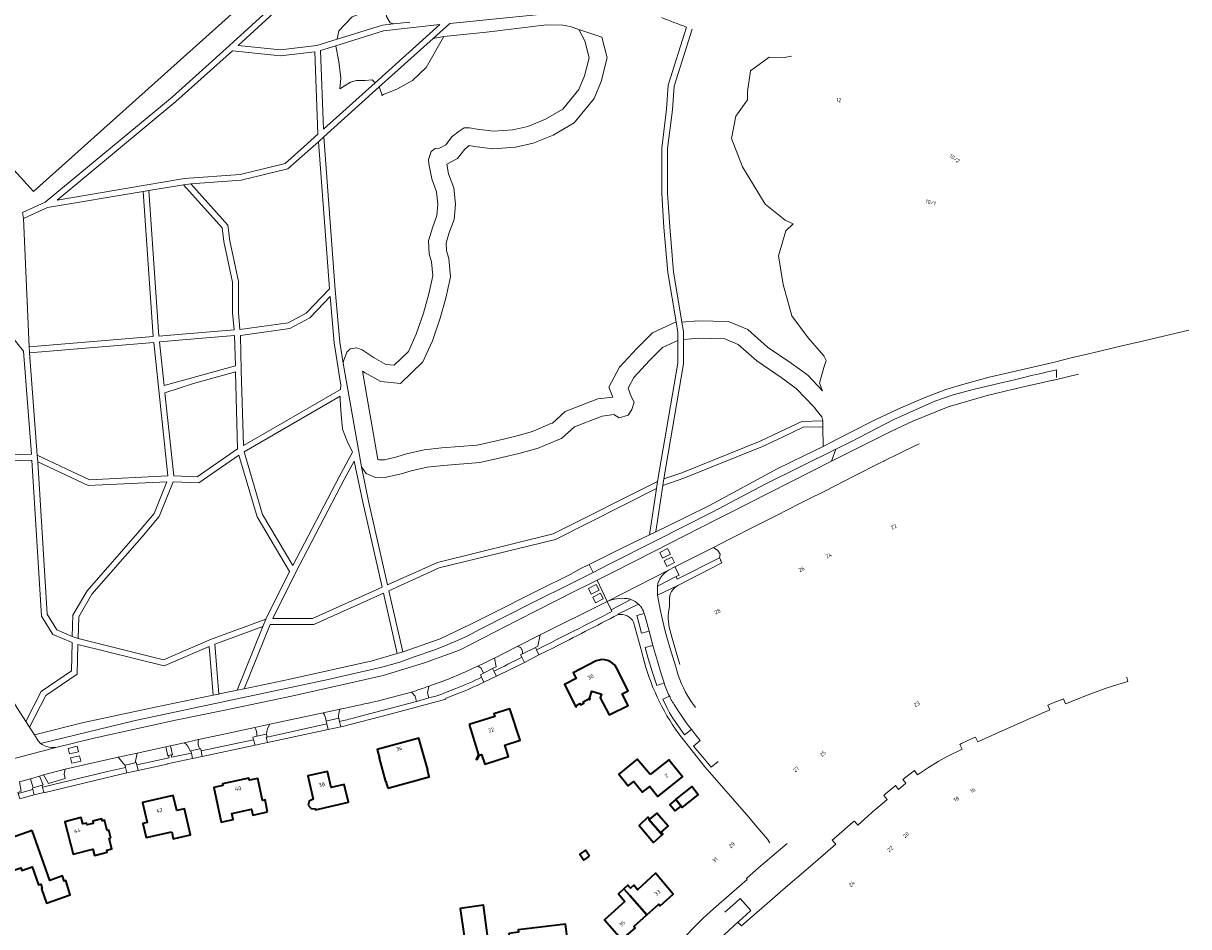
# Model space of a CAD drawing. Extents: x 150256 to 156914, y 461459 to 469481.
# Tile 33 of 256: x 153284 to 153683, y 462030 to 462339. Entities that reach past the tile are written whole.
import ezdxf
from ezdxf.enums import TextEntityAlignment as Align

# ---------------------------------------------------------------- set-up
doc = ezdxf.new("R2010")
doc.units = 0
doc.header["$LTSCALE"] = 0.75
for name, color, linetype, lineweight in [('B-RO-GR-BOS_GEMENGD-GV', 251, 'CONTINUOUS', 13), ('B-RO-GR-BOS_LOOF-GV', 251, 'CONTINUOUS', 13), ('B-RO-GR-GRAS-GV', 251, 'CONTINUOUS', 13), ('B-RO-IE-TERREINAFSCHEIDING_KUNSTMATIG_HEKWERK-G', 251, 'IE-TERREINAFSCHEIDING-KUNSTMATIG', 18), ('B-RO-OG-BEBOUWING-GV', 6, 'CONTINUOUS', 35), ('B-RO-OG-BEBOUWING-T18', 1, 'CONTINUOUS', 18), ('B-RO-OG-TERREIN_CULTUURSCHEIDING-GV', 251, 'CONTINUOUS', 18), ('B-RO-VH-VERHARDING_ASFALT-GV', 251, 'CONTINUOUS', 18), ('B-RO-VH-VERHARDING_BETONSTRAATSTEEN-GV', 251, 'CONTINUOUS', 18), ('B-RO-VH-VERHARDING_FUNDERING_ZAND-GV', 251, 'CONTINUOUS', 18), ('B-RO-VH-VERHARDING_STRAATBAKSTEEN-GV', 251, 'CONTINUOUS', 18), ('B-RO-VH-VERHARDING_TEGEL-GV', 251, 'CONTINUOUS', 18)]:
    doc.layers.add(name, color=color, linetype=linetype, lineweight=lineweight)
doc.styles.add('NLCS-ISO-M200-T18', font='NLCS-ISO.ttf', dxfattribs={"height": 360})
doc.linetypes.add('IE-TERREINAFSCHEIDING-KUNSTMATIG', pattern='A,4,[82,NLCS.SHX,S=0.75,R=90,X=0,Y=0],4,-2', length=10)

msp = doc.modelspace()

# ---------------------------------------------------------------- linework, layer by layer
at = {"layer": 'B-RO-GR-BOS_GEMENGD-GV'}
msp.add_lwpolyline([(153283.576, 462274.312), (153291.372, 462277.825), (153334.862, 462313.82), (153354.501, 462331.46), (153369.773, 462345.404), (153383.034, 462356.89), (153391.836, 462367.459), (153394.07, 462370.516), (153396.295, 462380.34), (153394.666, 462395.933), (153396.168, 462399.491), (153375.171, 462393.143), (153391.274, 462374.697), (153287.315, 462281.463), (153226.013, 462349.045)], dxfattribs=at)
at = {"layer": 'B-RO-GR-BOS_LOOF-GV'}
for points in [[(153371.102, 462343.909), (153357.491, 462331.482), (153371.915, 462329.975), (153384.431, 462331.451), (153391.384, 462333.624), (153391.993, 462336.517), (153393.963, 462338.683), (153396.538, 462341.314)], [(153409.524, 462339.324), (153410.737, 462338.905), (153416.312, 462339.536)]]:
    msp.add_lwpolyline(points, dxfattribs=at)
for points in [[(153405.79, 462317.298), (153386.826, 462300.247), (153390.747, 462247.825), (153392.317, 462229.921), (153393.45, 462222.705), (153393.581, 462223.393), (153394.734, 462226.424), (153395.867, 462227.546), (153397.963, 462227.922), (153399.934, 462227.208), (153404.058, 462224.493), (153408.094, 462222.228), (153410.888, 462221.985), (153415.789, 462226.663), (153418.467, 462232.585), (153420.986, 462239.865), (153422.78, 462246.391), (153424.125, 462252.656), (153423.752, 462257.352), (153422.85, 462260.102), (153422.626, 462264.593), (153424, 462269.017), (153425.533, 462273.248), (153425.855, 462277.14), (153425.46, 462281.416), (153423.763, 462285.862), (153422.787, 462290.995), (153422.705, 462292.41), (153423.572, 462295.155), (153424.95, 462296.23), (153426.45, 462296.337), (153428.617, 462297.502), (153430.815, 462300.323), (153433.17, 462302.142), (153434.919, 462303.28), (153436.723, 462303.305), (153439.352, 462302.821), (153444.888, 462302.163), (153451.578, 462302.641), (153456.718, 462303.787), (153462.693, 462306.229), (153468.643, 462309.697), (153474.192, 462316.485), (153476.073, 462321.081), (153477.702, 462327.255), (153476.182, 462333.061), (153474.211, 462336.979), (153471.223, 462337.968), (153468.689, 462338.508), (153463.126, 462338.577), (153442.554, 462336.081), (153427.918, 462334.547), (153421.83, 462323.932), (153417.166, 462319.521), (153412.054, 462316.646), (153407.222, 462314.769), (153406.66, 462314.38), (153406.66, 462314.886)], [(153404.431, 462318.766), (153426.586, 462338.686), (153407.295, 462336.503), (153390.912, 462331.381), (153390.898, 462331.314), (153391.996, 462326.024), (153392.624, 462320.328), (153392.279, 462316.678), (153396.003, 462318.912), (153397.972, 462319.554), (153400.926, 462319.554), (153403.417, 462319.788)], [(153424.268, 462333.911), (153405.79, 462317.298), (153406.66, 462314.886), (153406.66, 462314.38), (153407.222, 462314.769), (153412.054, 462316.646), (153417.166, 462319.521), (153421.83, 462323.932), (153427.918, 462334.547)], [(153355.51, 462329.678), (153336.169, 462312.305), (153295.414, 462278.575), (153325.663, 462283.674), (153339.035, 462285.9), (153358.154, 462287.366), (153373.525, 462291.132), (153379.977, 462296.779), (153384.777, 462301.095), (153383.683, 462329.349), (153371.929, 462327.963)], [(153390.912, 462331.381), (153385.669, 462329.742), (153386.711, 462302.834), (153404.431, 462318.766), (153403.417, 462319.788), (153400.926, 462319.554), (153397.972, 462319.554), (153396.003, 462318.912), (153392.279, 462316.678), (153392.624, 462320.328), (153391.996, 462326.024), (153390.898, 462331.314)], [(153341.257, 462284.065), (153353.957, 462269.931), (153354.566, 462264.63), (153357.547, 462250.668), (153357.547, 462239.985), (153358.098, 462234.18), (153374.558, 462236.466), (153380.762, 462239.828), (153388.719, 462248.12), (153384.946, 462298.558), (153381.304, 462295.283), (153374.475, 462289.305), (153358.471, 462285.384)], [(153283.92, 462272.274), (153285.905, 462228.27), (153328.356, 462231.79), (153324.907, 462281.518), (153292.199, 462276.004)], [(153326.888, 462281.85), (153330.349, 462231.957), (153339.636, 462232.747), (153356.096, 462234.101), (153355.547, 462239.89), (153355.547, 462250.457), (153352.59, 462264.307), (153352.043, 462269.069), (153338.779, 462283.83)], [(153256.951, 462249.938), (153245.894, 462239.676), (153245.069, 462238.911), (153220.88, 462264.745), (153220.193, 462264.079), (153216.64, 462261.732), (153213.16, 462260.473), (153209.894, 462259.849), (153209.282, 462259.134), (153209.163, 462258.639), (153210.186, 462257.133), (153212.712, 462256.174), (153214.901, 462254.721), (153234.731, 462234.36), (153226.66, 462227.265), (153224.058, 462230.087), (153213.386, 462201.384), (153223.564, 462189.527), (153286.628, 462191.498), (153283.979, 462226.8), (153272.84, 462240.509), (153272.241, 462249.104)], [(153375.192, 462234.534), (153358.216, 462232.177), (153358.542, 462220.307), (153359.251, 462194.517), (153392.554, 462213.718), (153392.617, 462215.117), (153390.33, 462229.678), (153388.946, 462245.468), (153384.535, 462240.871), (153382.005, 462238.226)], [(153288.657, 462191.187), (153306.499, 462182.761), (153333.409, 462184.042), (153328.531, 462229.798), (153286.024, 462226.273)], [(153339.802, 462230.753), (153330.525, 462229.965), (153332.117, 462215.03), (153356.5, 462221.815), (153356.217, 462232.104)], [(153508.047, 462230.494), (153502.877, 462228.066), (153498.337, 462223.574), (153492.999, 462217.805), (153491.067, 462214.097), (153492.134, 462211.29), (153493.177, 462209.333), (153492.365, 462206.798), (153491.065, 462204.842), (153487.976, 462203.947), (153486.145, 462205.082), (153482.157, 462204.556), (153472.679, 462200.901), (153468.194, 462196.827), (153466.764, 462196.358), (153460.287, 462193.546), (153454.033, 462191.859), (153447.333, 462190.284), (153440.298, 462188.596), (153427.8, 462187.645), (153422.164, 462187.037), (153416.723, 462185.777), (153413.357, 462184.75), (153408.285, 462183.61), (153404.475, 462183.516), (153401.362, 462184.832), (153399.676, 462187.201), (153402.102, 462175.462), (153408.611, 462146.726), (153425.712, 462154.422), (153465.427, 462164.198), (153501.115, 462182.197), (153508.047, 462222.679), (153508.047, 462227.781)], [(153555.403, 462206.788), (153554.858, 462207.464), (153548.581, 462214.037), (153543.45, 462217.818), (153535.126, 462223.446), (153528.8, 462229.078), (153524.158, 462230.986), (153515.233, 462231.201), (153510.047, 462230.794), (153510.047, 462227.781), (153510.047, 462222.508), (153503.285, 462183.022), (153509.448, 462185.125), (153536.239, 462195.916), (153543.056, 462199.153), (153550.561, 462202.714), (153557.777, 462202.885), (153557.373, 462204.34)], [(153342.142, 462215.744), (153332.388, 462212.487), (153335.418, 462184.058), (153343.379, 462183.731), (153357.282, 462193.327), (153356.556, 462219.755)], [(153359.48, 462192.34), (153365.861, 462170.809), (153376.151, 462153.368), (153392.054, 462183.719), (153396.625, 462192.224), (153394.77, 462195.983), (153393.244, 462200.095), (153392.698, 462204.961), (153392.391, 462210.127), (153392.446, 462211.347)], [(153502.914, 462180.782), (153500.558, 462165.038), (153500.537, 462164.896), (153510.605, 462169.773), (153518.971, 462173.896), (153542.056, 462186.478), (153551.5, 462191.008), (153557.833, 462194.154), (153557.79, 462200.885), (153551.033, 462200.724), (153543.913, 462197.347), (153537.042, 462194.084), (153510.146, 462183.25)], [(153284.708, 462099.965), (153290.034, 462110.22), (153300.327, 462117.256), (153300.601, 462126.949), (153293.988, 462129.767), (153290.096, 462136.062), (153286.765, 462189.501), (153225.236, 462187.578), (153235.776, 462175.299), (153236.295, 462174.856), (153237.231, 462174.38), (153239.172, 462174.136), (153240.19, 462174.439), (153241.655, 462175.169), (153242.23, 462174.429), (153243.732, 462172.496), (153243.392, 462171.651), (153242.991, 462170.234), (153242.876, 462168.724), (153242.876, 462167.232), (153243.18, 462165.856), (153244.158, 462163.995), (153279.037, 462108.832)], [(153300.662, 462129.097), (153300.867, 462136.378), (153305.747, 462144.712), (153322.96, 462164.432), (153328.663, 462171.209), (153333.007, 462182.021), (153306.095, 462180.739), (153288.806, 462188.904), (153292.06, 462136.688), (153295.356, 462131.358)], [(153367, 462134.958), (153375.067, 462151.271), (153364.014, 462170.004), (153357.73, 462191.206), (153343.965, 462181.706), (153335.18, 462182.066), (153330.399, 462170.166), (153324.478, 462163.13), (153307.378, 462143.538), (153302.852, 462135.81), (153302.641, 462128.337), (153331.929, 462121.083), (153348.005, 462128.023)], [(153397.234, 462189.133), (153393.821, 462182.781), (153377.094, 462150.859), (153369.329, 462135.156), (153382.988, 462135.156), (153406.75, 462145.888), (153400.148, 462175.038)], [(153413.89, 462123.738), (153413.974, 462123.762), (153426.701, 462128.222), (153436.954, 462133.105), (153447.23, 462138.297), (153456.894, 462143.181), (153460.594, 462145.05), (153471.179, 462150.288), (153474.659, 462152.24), (153477.69, 462153.744), (153488.722, 462159.217), (153498.357, 462163.847), (153498.369, 462163.928), (153500.74, 462179.768), (153466.126, 462162.31), (153426.366, 462152.523), (153409.064, 462144.737)], [(153411.964, 462123.19), (153407.205, 462143.899), (153383.418, 462133.156), (153368.394, 462133.156), (153359.514, 462111.132), (153374.673, 462114.265), (153403.391, 462120.75)], [(153350.841, 462109.34), (153351.086, 462109.391), (153357.161, 462110.646), (153365.951, 462132.446), (153349.434, 462126.416)], [(153287.684, 462095.311), (153304, 462099.422), (153329.061, 462104.838), (153348.868, 462108.932), (153347.493, 462125.623), (153332.102, 462118.979), (153302.583, 462126.291), (153302.298, 462116.181), (153291.577, 462108.853), (153285.952, 462098.02)]]:
    msp.add_lwpolyline(points, close=True, dxfattribs=at)
at = {"layer": 'B-RO-GR-GRAS-GV'}
msp.add_lwpolyline([(153375.171, 462393.143), (153373.728, 462394.796), (153367.801, 462401.586), (153356.329, 462414.287), (153316.772, 462458.086), (153272.504, 462418.01), (153263.223, 462409.609), (153244.393, 462392.562), (153213.155, 462363.798), (153226.013, 462349.045), (153287.315, 462281.463), (153391.274, 462374.697)], close=True, dxfattribs=at)
at = {"layer": 'B-RO-IE-TERREINAFSCHEIDING_KUNSTMATIG_HEKWERK-G'}
msp.add_lwpolyline([(153213.155, 462363.798), (153226.013, 462349.045), (153287.315, 462281.463), (153391.274, 462374.697), (153367.801, 462401.586), (153356.329, 462414.287)], dxfattribs=at)
at = {"layer": 'B-RO-OG-BEBOUWING-GV'}
for points in [[(153480.123, 462120.652), (153472.205, 462116.635), (153473.207, 462114.66), (153469.251, 462112.652), (153473.154, 462104.966), (153473.421, 462105.101), (153473.258, 462105.422), (153474.506, 462106.056), (153474.706, 462105.664), (153475.883, 462106.261), (153475.683, 462106.654), (153477.614, 462107.666), (153477.7, 462107.496), (153477.965, 462107.408), (153478.063, 462107.703), (153477.806, 462107.787), (153478.651, 462110.341), (153481.917, 462109.262), (153481.528, 462108.084), (153484.507, 462102.162), (153491.064, 462105.461), (153489.064, 462109.436), (153491.03, 462110.425), (153487.036, 462118.362)], [(153436.186, 462019.037), (153436.075, 462019.83), (153443.701, 462020.894), (153442.777, 462027.519), (153441.462, 462036.948), (153433.519, 462035.84), (153434.834, 462026.411), (153435.134, 462024.262), (153431.063, 462023.694), (153430.915, 462024.754)]]:
    msp.add_lwpolyline(points, dxfattribs=at)
msp.add_lwpolyline([(153487.036, 462118.362, 0.3911157), (153480.123, 462120.652)], format="xyb", dxfattribs=at)
for points in [[(153436.6, 462098.849), (153439.84, 462088.547), (153439.037, 462087.007), (153439.31, 462086.861), (153440.115, 462088.404), (153440.872, 462088.642), (153441.935, 462085.318), (153450.065, 462087.905), (153448.814, 462091.819), (153454.105, 462093.577), (153450.587, 462104.296), (153445.081, 462102.565), (153445.381, 462101.611)], [(153408.703, 462077.031), (153422.956, 462080.938), (153422.304, 462083.314), (153422.393, 462083.338), (153420.199, 462091.341), (153420.104, 462091.315), (153419.308, 462094.218), (153405.043, 462090.307), (153405.845, 462087.381), (153405.761, 462087.358), (153407.956, 462079.353), (153408.058, 462079.381)], [(153498.657, 462081.775), (153494.118, 462086.978), (153487.82, 462081.925), (153491.089, 462077.898), (153493.035, 462079.384), (153496.008, 462075.708), (153498.476, 462077.609), (153501.199, 462074.218), (153509.659, 462081.01), (153504.974, 462086.846)], [(153381.408, 462071.257), (153382.428, 462070.154), (153383.845, 462069.99), (153383.914, 462069.689), (153395.227, 462072.268), (153393.831, 462078.39), (153389.35, 462077.368), (153388.101, 462082.845), (153381.288, 462081.291), (153383.106, 462073.315), (153381.798, 462072.642)], [(153367.563, 462068.972), (153366.703, 462073.06), (153365.765, 462072.862), (153364.18, 462080.397), (153361.317, 462079.794), (153361.175, 462080.47), (153352.083, 462078.557), (153352.209, 462077.958), (153349.135, 462077.312), (153351.625, 462065.474), (153355.724, 462066.374), (153355.284, 462068.376), (153362.085, 462069.872), (153362.525, 462067.866)], [(153509.196, 462070.91), (153509.586, 462070.421), (153515.074, 462074.789), (153512.828, 462077.611), (153507.374, 462073.268), (153507.439, 462073.186)], [(153334.698, 462062.145), (153335.256, 462059.706), (153341.149, 462061.055), (153339.088, 462070.056), (153336.433, 462069.448), (153335.247, 462074.625), (153324.707, 462072.211), (153326.291, 462065.291), (153324.851, 462064.961), (153325.955, 462060.143)], [(153507.439, 462073.186), (153505.35, 462071.522), (153507.14, 462069.274), (153509.196, 462070.91)], [(153502.704, 462061.063), (153502.962, 462061.291), (153502.367, 462061.966), (153504.827, 462064.02), (153500.909, 462068.521), (153498.385, 462066.467), (153498.366, 462066.487), (153498.161, 462066.298), (153501.974, 462061.903)], [(153313.883, 462059.991), (153313.185, 462062.713), (153312.623, 462062.569), (153311.714, 462066.114), (153310.929, 462065.913), (153310.758, 462066.581), (153307.629, 462065.779), (153307.821, 462065.033), (153305.68, 462064.484), (153305.516, 462065.123), (153304.305, 462064.813), (153303.729, 462067.06), (153298.062, 462065.607), (153300.928, 462054.511), (153307.689, 462056.245), (153308.246, 462054.075), (153312.644, 462055.203), (153312.472, 462055.871), (153314.225, 462056.321), (153313.321, 462059.847)], [(153498.366, 462066.487), (153497.801, 462067.102), (153494.8, 462064.346), (153499.772, 462058.48), (153502.704, 462061.063), (153501.974, 462061.903), (153498.161, 462066.298)], [(153286.955, 462062.594), (153279.522, 462060.012), (153279.805, 462059.197), (153274.729, 462057.433), (153277.986, 462048.059), (153283.065, 462049.824), (153283.376, 462048.928), (153286.88, 462050.145), (153289.037, 462043.938), (153289.88, 462044.231), (153290.378, 462042.736), (153290.08, 462042.655), (153291.809, 462037.654), (153299.972, 462040.545), (153298.405, 462045.464), (153297.892, 462045.275), (153297.297, 462047.032), (153292.908, 462045.459)], [(153477.849, 462053.816), (153476.41, 462055.859), (153474.47, 462054.492), (153475.909, 462052.45)], [(153489.57, 462042.569), (153491.615, 462040.289), (153497.501, 462033.73), (153501.557, 462037.317), (153502.033, 462036.777), (153506.53, 462040.748), (153500.43, 462047.942), (153494.246, 462042.265), (153493.018, 462043.869), (153491.852, 462042.829), (153490.92, 462043.841)], [(153497.501, 462033.73), (153491.615, 462040.289), (153489.57, 462042.569), (153487.725, 462040.831), (153489.903, 462038.279), (153482.995, 462031.938), (153488.933, 462025.21), (153493.431, 462029.182), (153492.962, 462029.715)], [(153450.224, 462027.344), (153450.987, 462020.889), (153456.955, 462021.595), (153457.419, 462017.672), (153467.652, 462018.876), (153467.587, 462019.422), (153470.765, 462019.798), (153470.348, 462023.323), (153467.17, 462022.948), (153466.857, 462025.605), (153470.134, 462025.992), (153469.607, 462030.451), (153453.356, 462028.53), (153453.451, 462027.726)]]:
    msp.add_lwpolyline(points, close=True, dxfattribs=at)
at = {"layer": 'B-RO-OG-TERREIN_CULTUURSCHEIDING-GV'}
for points in [[(153391.384, 462333.624), (153406.88, 462338.468), (153410.737, 462338.905), (153409.524, 462339.324), (153408.266, 462341.494), (153408.373, 462345.113), (153408.53, 462347.226), (153407.474, 462347.49), (153405.92, 462346.212), (153403.876, 462344.089), (153401.208, 462342.758), (153398.523, 462342.114), (153396.538, 462341.314), (153393.963, 462338.683), (153391.993, 462336.517)], [(153399.676, 462187.201), (153401.362, 462184.832), (153404.475, 462183.516), (153408.285, 462183.61), (153413.357, 462184.75), (153416.723, 462185.777), (153422.164, 462187.037), (153427.8, 462187.645), (153440.298, 462188.596), (153447.333, 462190.284), (153454.033, 462191.859), (153460.287, 462193.546), (153466.764, 462196.358), (153468.194, 462196.827), (153472.679, 462200.901), (153482.157, 462204.556), (153486.145, 462205.082), (153487.976, 462203.947), (153491.065, 462204.842), (153492.365, 462206.798), (153493.177, 462209.333), (153492.134, 462211.29), (153491.067, 462214.097), (153492.999, 462217.805), (153498.337, 462223.574), (153502.877, 462228.066), (153508.047, 462230.494), (153508.061, 462233.24), (153507.454, 462236.844), (153499.391, 462233.058), (153494.023, 462227.746), (153488.049, 462221.29), (153484.502, 462214.482), (153485.792, 462211.087), (153480.664, 462210.411), (153469.474, 462206.096), (153465.108, 462202.129), (153464.63, 462201.972), (153458.3, 462199.225), (153452.565, 462197.677), (153445.947, 462196.122), (153439.364, 462194.542), (153427.25, 462193.621), (153421.162, 462192.964), (153415.169, 462191.576), (153411.821, 462190.555), (153407.546, 462189.594), (153405.62, 462189.546), (153405.335, 462189.666), (153400.022, 462219.967), (153400.936, 462219.365), (153406.286, 462216.363), (153413.069, 462215.773), (153420.775, 462223.128), (153424.047, 462230.363), (153426.72, 462238.087), (153428.611, 462244.965), (153430.176, 462252.255), (153429.676, 462258.541), (153428.802, 462261.206), (153428.672, 462263.829), (153429.689, 462267.104), (153431.447, 462271.956), (153431.878, 462277.169), (153431.359, 462282.787), (153429.558, 462287.505), (153428.921, 462290.854), (153432.572, 462292.816), (153435.082, 462296.038), (153436.618, 462297.224), (153438.454, 462296.886), (153444.746, 462296.138), (153452.449, 462296.688), (153458.519, 462298.041), (153465.352, 462300.834), (153472.602, 462305.06), (153479.405, 462313.382), (153481.774, 462319.171), (153483.906, 462327.249), (153482.037, 462334.389), (153474.211, 462336.979), (153476.182, 462333.061), (153477.702, 462327.255), (153476.073, 462321.081), (153474.192, 462316.485), (153468.643, 462309.697), (153462.693, 462306.229), (153456.718, 462303.787), (153451.578, 462302.641), (153444.888, 462302.163), (153439.352, 462302.821), (153436.723, 462303.305), (153434.919, 462303.28), (153433.17, 462302.142), (153430.815, 462300.323), (153428.617, 462297.502), (153426.45, 462296.337), (153424.95, 462296.23), (153423.572, 462295.155), (153422.705, 462292.41), (153422.787, 462290.995), (153423.763, 462285.862), (153425.46, 462281.416), (153425.855, 462277.14), (153425.533, 462273.248), (153424, 462269.017), (153422.626, 462264.593), (153422.85, 462260.102), (153423.752, 462257.352), (153424.125, 462252.656), (153422.78, 462246.391), (153420.986, 462239.865), (153418.467, 462232.585), (153415.789, 462226.663), (153410.888, 462221.985), (153408.094, 462222.228), (153404.058, 462224.493), (153399.934, 462227.208), (153397.963, 462227.922), (153395.867, 462227.546), (153394.734, 462226.424), (153393.581, 462223.393), (153393.45, 462222.705)], [(153289.769, 462092.436), (153290.319, 462092.045), (153291.116, 462091.626), (153291.94, 462091.317), (153292.672, 462091.151), (153293.554, 462091.069), (153294.999, 462091.021), (153307.618, 462094.085), (153336.001, 462100.327), (153352.344, 462103.723), (153375.771, 462108.59), (153398.598, 462113.706), (153407.175, 462115.701), (153421.307, 462119.967), (153433.266, 462124.38), (153453.258, 462134.646), (153459.597, 462137.879), (153473.243, 462144.838), (153477.505, 462146.83), (153480.392, 462148.298), (153485.972, 462151.136), (153499.877, 462158.212), (153521.362, 462169.153), (153525.611, 462171.306), (153560.731, 462189.132), (153562.166, 462193.201), (153538.018, 462181.182), (153520.045, 462171.767), (153500.691, 462161.939), (153484.108, 462153.546), (153479.064, 462150.976), (153476.108, 462149.47), (153471.957, 462147.473), (153458.232, 462140.549), (153440.397, 462131.551), (153435.928, 462129.184), (153432.558, 462127.641), (153429.1, 462126.171), (153424.816, 462124.423), (153417.417, 462122.021), (153412.824, 462120.304), (153407.141, 462118.641), (153388.273, 462114.358), (153351.716, 462106.552), (153337.249, 462103.463), (153321.77, 462100.21)], [(153520.281, 462159.585), (153507.038, 462152.88), (153508.51, 462150.074), (153507.468, 462149.544), (153507.9, 462148.701), (153522.392, 462156.024), (153522.56, 462157.301), (153521.743, 462158.538)], [(153498.235, 462130.927), (153496.88, 462135.877), (153496.576, 462136.917), (153494.018, 462136.245), (153494.675, 462133.734), (153495.615, 462130.168)], [(153503.352, 462113.136), (153502.397, 462116.308), (153501.103, 462120.607), (153499.789, 462125.134), (153499.558, 462125.996), (153496.876, 462125.236), (153497.934, 462121.507), (153499.313, 462117.03), (153500.923, 462112.269)], [(153333.625, 462088.262), (153333.409, 462088.216), (153332.741, 462091.281), (153322.902, 462089.125), (153322.141, 462085.728), (153322.553, 462085.824), (153322.72, 462085.1), (153333.793, 462087.48)], [(153289.45, 462081.239), (153290.695, 462078.217), (153290.337, 462078.112), (153290.497, 462077.463), (153312.697, 462082.796), (153318.901, 462084.219), (153318.73, 462084.935), (153318.623, 462084.91), (153316.37, 462087.693), (153305.723, 462085.36), (153298.177, 462083.585), (153297.869, 462081.918), (153298.176, 462080.381), (153292.529, 462078.707), (153290.791, 462081.599)], [(153282.139, 462075.265), (153287.093, 462076.663), (153286.98, 462077.129), (153287.245, 462077.206), (153286.314, 462080.331), (153282.617, 462079.214), (153283.168, 462076.021), (153282.022, 462075.631)]]:
    msp.add_lwpolyline(points, close=True, dxfattribs=at)
for points in [[(153490.196, 462345.066), (153430.003, 462339.068), (153424.268, 462333.911), (153427.918, 462334.547), (153442.554, 462336.081), (153463.126, 462338.577), (153468.689, 462338.508), (153471.223, 462337.968), (153474.211, 462336.979), (153482.037, 462334.389), (153483.906, 462327.249), (153481.774, 462319.171), (153479.405, 462313.382), (153472.602, 462305.06), (153465.352, 462300.834), (153458.519, 462298.041), (153452.449, 462296.688), (153444.746, 462296.138), (153438.454, 462296.886), (153436.618, 462297.224), (153435.082, 462296.038), (153432.572, 462292.816), (153428.921, 462290.854), (153429.558, 462287.505), (153431.359, 462282.787), (153431.878, 462277.169), (153431.447, 462271.956), (153429.689, 462267.104), (153428.672, 462263.829), (153428.802, 462261.206), (153429.676, 462258.541), (153430.176, 462252.255), (153428.611, 462244.965), (153426.72, 462238.087), (153424.047, 462230.363), (153420.775, 462223.128), (153413.069, 462215.773), (153406.286, 462216.363), (153400.936, 462219.365), (153400.022, 462219.967), (153405.335, 462189.666), (153405.62, 462189.546), (153407.546, 462189.594), (153411.821, 462190.555), (153415.169, 462191.576), (153421.162, 462192.964), (153427.25, 462193.621), (153439.364, 462194.542), (153445.947, 462196.122), (153452.565, 462197.677), (153458.3, 462199.225), (153464.63, 462201.972), (153465.108, 462202.129), (153469.474, 462206.096), (153480.664, 462210.411), (153485.792, 462211.087), (153484.502, 462214.482), (153488.049, 462221.29), (153494.023, 462227.746), (153499.391, 462233.058), (153507.454, 462236.844), (153504.617, 462253.687), (153503.3, 462269.207), (153502.563, 462280.812), (153502.563, 462296.375), (153504.239, 462309.659), (153504.808, 462317.937), (153511.089, 462337.829)], [(153512.972, 462337.156), (153506.786, 462317.563), (153506.23, 462309.466), (153504.563, 462296.25), (153504.563, 462280.876), (153505.294, 462269.355), (153506.602, 462253.938), (153509.495, 462236.769), (153515.07, 462237.207), (153525.412, 462236.958), (153532.026, 462234.239), (153538.817, 462228.193), (153546.911, 462222.72), (153552.56, 462218.558), (153557.642, 462213.237), (153556.658, 462215.782), (153558.129, 462221.162), (153558.887, 462223.553), (153558.054, 462225.189), (153552.674, 462231.326), (153547.157, 462238.934), (153544.197, 462249.636), (153542.541, 462259.457), (153545.112, 462268.065), (153547.604, 462270.37), (153544.796, 462271.722), (153537.972, 462277.197), (153530.243, 462289.931), (153526.491, 462299.604), (153527.994, 462307.282), (153531.948, 462312.903), (153531.9, 462315.759), (153532.994, 462322.825), (153539.393, 462327.469), (153544.675, 462327.348), (153546.983, 462327.815)], [(153485.493, 462137.618), (153485.193, 462138.229), (153483.826, 462141.016), (153460.963, 462129.589), (153460.136, 462125.713), (153459.306, 462125.295), (153459.667, 462124.51)], [(153453.001, 462125.581), (153445.235, 462121.67)], [(153445.235, 462121.67), (153445.811, 462118.664), (153444.607, 462118.043), (153445.062, 462117.156)], [(153454.616, 462121.922), (153454.197, 462122.721), (153454.681, 462122.965)], [(153441.528, 462116.454), (153440.668, 462118.169), (153439.598, 462118.848), (153437.942, 462118.14)], [(153440.874, 462115.117), (153440.5, 462115.923), (153441.528, 462116.454)], [(153396.061, 462100.863), (153399.817, 462101.861), (153418.528, 462106.833), (153418.088, 462108.634), (153416.834, 462109.991), (153407.284, 462107.453)], [(153422.757, 462112.013), (153422.303, 462109.769), (153422.782, 462107.99), (153425.139, 462108.598)], [(153427.956, 462109.58), (153432.053, 462111.205)], [(153505.196, 462108.637), (153502.933, 462107.527), (153504.426, 462104.453), (153505.243, 462102.946), (153506.376, 462101.08), (153508.391, 462098.065), (153510.309, 462095.406), (153512.735, 462097.24)], [(153396.838, 462105.092), (153392.377, 462104.128)], [(153512.735, 462097.24), (153511.883, 462098.346), (153510.859, 462099.735), (153509.489, 462101.703), (153508.234, 462103.536), (153507.045, 462105.394)], [(153386.633, 462102.895), (153368.354, 462099.018)], [(153391.819, 462101.013), (153391.941, 462101.042), (153392.198, 462099.977), (153393.551, 462100.236)], [(153363.151, 462097.901), (153353.109, 462095.745), (153343.932, 462093.734)], [(153367.176, 462095.614), (153367.401, 462094.59), (153387.855, 462099.089)], [(153387.855, 462099.089), (153387.649, 462100.029)], [(153338.922, 462092.636), (153334.282, 462091.619), (153334.955, 462088.548), (153334.505, 462088.451), (153334.673, 462087.669), (153341.436, 462089.118), (153341.27, 462089.87)], [(153344.773, 462089.893), (153362.758, 462093.687), (153362.505, 462094.612), (153363.847, 462094.9)], [(153341.27, 462089.87), (153341.016, 462089.814)], [(153344.38, 462090.526), (153344.644, 462090.576), (153344.773, 462089.893)]]:
    msp.add_lwpolyline(points, dxfattribs=at)
for points in [[(153511.089, 462337.829, -0.0087943), (153502.448, 462341.129)], [(153459.667, 462124.51, 0.005034), (153485.493, 462137.618)], [(153454.681, 462122.965, 0.5670997), (153453.001, 462125.581)], [(153445.062, 462117.156, 0.0027644), (153454.616, 462121.922)], [(153437.942, 462118.14, -0.0284083), (153422.757, 462112.013)], [(153432.053, 462111.205, 0.0206446), (153440.874, 462115.117)], [(153425.139, 462108.598, 0.0304209), (153427.956, 462109.58)], [(153507.045, 462105.394, -0.0282085), (153505.196, 462108.637)], [(153407.284, 462107.453, -0.0075657), (153396.838, 462105.092)], [(153387.649, 462100.029, 0.108396), (153386.633, 462102.895)], [(153392.377, 462104.128, 0.1129985), (153391.819, 462101.013)], [(153393.551, 462100.236, 0.0106872), (153396.061, 462100.863)], [(153363.847, 462094.9, 0.1572466), (153363.151, 462097.901)], [(153368.354, 462099.018, 0.152241), (153367.176, 462095.614)], [(153341.016, 462089.814, 0.2122911), (153338.922, 462092.636)], [(153343.932, 462093.734, 0.2474686), (153344.38, 462090.526)]]:
    msp.add_lwpolyline(points, format="xyb", dxfattribs=at)
at = {"layer": 'B-RO-VH-VERHARDING_ASFALT-GV'}
for points in [[(153502.448, 462341.129, 0.0087943), (153511.089, 462337.829)], [(153501.106, 462146.303, -0.2347875), (153504.921, 462151.808)], [(153504.921, 462151.808, 0.2347875), (153501.106, 462146.303)], [(153505.195, 462141.53, -0.290822), (153508.1, 462146.499)], [(153483.826, 462141.016, -0.1394123), (153490.755, 462142.028)], [(153490.755, 462142.028, 0.1394123), (153483.826, 462141.016)], [(153490.755, 462142.028, -0.0456907), (153492.026, 462141.706)], [(153492.026, 462141.706, 0.0456907), (153490.755, 462142.028)], [(153492.026, 462141.706, -0.1065778), (153494.648, 462140.099)], [(153487.643, 462136.572, -0.3159684), (153492.936, 462133.932)], [(153494.648, 462140.099, -0.0383428), (153495.39, 462139.275)], [(153495.39, 462139.275, 0.0383428), (153494.648, 462140.099)], [(153495.39, 462139.275, -0.0927534), (153496.48, 462137.184)], [(153496.48, 462137.184, 0.0927534), (153495.39, 462139.275)], [(153505.148, 462132.223, -0.0628723), (153504.826, 462136.199)], [(153453.001, 462125.581, -0.5670997), (153454.681, 462122.965)], [(153445.235, 462121.67, -0.0102866), (153439.598, 462118.848)], [(153439.598, 462118.848, 0.0102866), (153445.235, 462121.67)], [(153495.743, 462123.648, 0.0945644), (153507.282, 462097.307)], [(153422.757, 462112.013, 0.0284083), (153437.942, 462118.14)], [(153503.352, 462113.136, 0.0364355), (153505.196, 462108.637)], [(153505.196, 462108.637, -0.0364355), (153503.352, 462113.136)], [(153514.123, 462104.704, -0.0763858), (153508.246, 462115.793)], [(153508.246, 462115.793, 0.0763858), (153514.123, 462104.704)], [(153416.834, 462109.991, 0.0054066), (153422.757, 462112.013)], [(153505.196, 462108.637, 0.0282085), (153507.045, 462105.394)], [(153396.838, 462105.092, 0.0075657), (153407.284, 462107.453)], [(153386.633, 462102.895, -0.108396), (153387.649, 462100.029)], [(153391.819, 462101.013, -0.1129985), (153392.377, 462104.128)], [(153363.151, 462097.901, -0.1572466), (153363.847, 462094.9)], [(153367.176, 462095.614, -0.152241), (153368.354, 462099.018)], [(153338.922, 462092.636, -0.2122911), (153341.016, 462089.814)], [(153344.38, 462090.526, -0.2474686), (153343.932, 462093.734)]]:
    msp.add_lwpolyline(points, format="xyb", dxfattribs=at)
for points in [[(153683.081, 462234.018), (153667.671, 462230.302), (153658.209, 462228.107), (153652.143, 462226.7), (153642.322, 462224.422), (153637.553, 462223.158), (153628.216, 462220.948), (153614.317, 462217.8), (153605.237, 462215.312), (153599.832, 462213.624), (153592.494, 462210.808), (153583.73, 462207.053), (153581.013, 462205.789), (153576.179, 462203.541), (153566.625, 462198.718), (153559.825, 462195.188), (153557.833, 462194.154), (153551.5, 462191.008), (153542.056, 462186.478), (153518.971, 462173.896), (153510.605, 462169.773), (153500.537, 462164.896), (153500.09, 462164.68), (153498.357, 462163.847), (153488.722, 462159.217), (153477.69, 462153.744), (153479.064, 462150.976), (153484.108, 462153.546), (153500.691, 462161.939), (153520.045, 462171.767), (153538.018, 462181.182), (153562.166, 462193.201), (153567.387, 462195.788), (153582.103, 462203.349), (153596.071, 462209.614), (153602.434, 462211.812), (153609.744, 462213.829), (153618.378, 462215.798), (153622.34, 462216.758), (153623.408, 462217.017), (153625.209, 462217.454), (153629.68, 462218.538), (153630.972, 462218.826), (153632.985, 462219.274), (153634.308, 462219.569), (153637.821, 462220.352), (153637.81, 462217.819)], [(153645.292, 462218.882), (153636.878, 462216.896), (153636.739, 462216.863), (153636.592, 462216.828), (153635.027, 462216.475), (153631.646, 462215.711), (153625.865, 462214.406), (153623.648, 462213.905), (153623.055, 462213.764), (153620.185, 462213.083), (153614.095, 462211.637), (153600.732, 462207.682), (153588.601, 462202.859), (153581.252, 462199.368), (153570.308, 462193.909), (153560.731, 462189.132), (153525.611, 462171.306), (153521.362, 462169.153), (153499.877, 462158.212), (153485.972, 462151.136), (153480.392, 462148.298), (153483.826, 462141.016), (153504.921, 462151.808), (153507.038, 462152.88), (153520.281, 462159.585), (153525.969, 462162.465), (153535.034, 462167.056), (153540.532, 462169.84), (153541.883, 462170.524), (153549.877, 462174.628), (153552.594, 462175.934), (153558.382, 462178.872), (153568.637, 462184.076), (153577.215, 462188.447), (153578.602, 462189.105), (153578.802, 462189.204), (153583.425, 462191.497), (153585.314, 462192.433), (153590.699, 462195.056)], [(153501.106, 462146.303), (153507.468, 462149.544), (153508.51, 462150.074), (153507.038, 462152.88)], [(153507.038, 462152.88), (153504.921, 462151.808)], [(153504.921, 462151.808), (153483.826, 462141.016)], [(153445.235, 462121.67), (153453.001, 462125.581), (153460.963, 462129.589), (153483.826, 462141.016), (153480.392, 462148.298), (153477.505, 462146.83), (153473.243, 462144.838), (153459.597, 462137.879), (153453.258, 462134.646), (153433.266, 462124.38), (153421.307, 462119.967), (153407.175, 462115.701), (153398.598, 462113.706), (153375.771, 462108.59), (153352.344, 462103.723), (153336.001, 462100.327), (153307.618, 462094.085), (153294.999, 462091.021), (153279.985, 462087.073)], [(153508.246, 462115.793), (153507.346, 462118.643), (153505.359, 462125.222), (153504.555, 462128.051), (153503.9, 462130.446), (153503.29, 462132.774), (153502.806, 462134.718), (153502.464, 462136.222), (153502.111, 462137.866), (153501.681, 462140.131), (153501.159, 462143.171), (153501.106, 462146.303)], [(153508.1, 462146.499), (153501.159, 462143.171), (153501.681, 462140.131), (153502.111, 462137.866), (153502.464, 462136.222), (153502.806, 462134.718), (153503.29, 462132.774), (153503.9, 462130.446), (153504.555, 462128.051), (153505.359, 462125.222), (153507.346, 462118.643), (153508.246, 462115.793)], [(153483.826, 462141.016), (153485.193, 462138.229)], [(153485.193, 462138.229), (153492.026, 462141.706)], [(153504.826, 462136.199), (153504.979, 462138.09), (153505.191, 462139.297), (153505.195, 462141.53)], [(153494.648, 462140.099), (153487.583, 462136.697), (153487.643, 462136.572)], [(153503.352, 462113.136), (153500.923, 462112.269), (153499.313, 462117.03), (153497.934, 462121.507), (153496.876, 462125.236), (153499.558, 462125.996), (153498.235, 462130.927), (153495.615, 462130.168), (153494.675, 462133.734), (153494.018, 462136.245), (153496.576, 462136.917), (153496.48, 462137.184)], [(153496.48, 462137.184), (153496.576, 462136.917), (153496.88, 462135.877), (153498.235, 462130.927), (153499.558, 462125.996), (153499.789, 462125.134), (153501.103, 462120.607), (153502.397, 462116.308), (153503.352, 462113.136)], [(153492.936, 462133.932), (153495.743, 462123.648)], [(153454.681, 462122.965), (153459.306, 462125.295), (153460.136, 462125.713), (153460.963, 462129.589), (153453.001, 462125.581)], [(153508.768, 462119.482), (153507.527, 462123.666), (153506.152, 462128.478), (153505.148, 462132.223)], [(153444.607, 462118.043), (153445.811, 462118.664), (153445.235, 462121.67)], [(153437.942, 462118.14), (153439.598, 462118.848)], [(153439.598, 462118.848), (153440.668, 462118.169), (153441.528, 462116.454), (153444.607, 462118.043)], [(153661.877, 462115.06), (153661.9, 462114.975), (153662.273, 462113.606), (153659.895, 462112.972), (153657.312, 462112.2), (153654.481, 462111.264), (153648.652, 462109.085), (153640.834, 462106.027), (153640.224, 462107.659), (153639.938, 462107.551), (153637.256, 462106.502), (153634.816, 462105.537), (153635.527, 462103.898), (153628.214, 462100.76), (153618.109, 462096.255), (153610.803, 462092.95), (153610.084, 462094.602), (153609.193, 462094.188), (153605.291, 462092.336), (153604.707, 462092.058), (153605.515, 462090.5), (153600.375, 462087.926), (153597.244, 462086.213), (153593.973, 462084.205), (153590.135, 462081.705), (153589.171, 462083.16), (153587.629, 462082.006), (153585.191, 462080.087), (153586.236, 462078.756), (153583.639, 462076.683), (153582.627, 462077.964), (153582.363, 462077.745), (153579.255, 462075.1), (153578.62, 462074.55), (153579.755, 462073.184), (153578.044, 462071.714), (153574.703, 462068.815), (153573.187, 462067.5), (153569.706, 462064.419), (153568.55, 462065.825), (153568.067, 462065.407), (153562.466, 462060.549), (153560.93, 462059.221), (153562.156, 462057.847), (153558.653, 462054.849), (153551.918, 462049.018), (153544.931, 462043.02), (153538.544, 462037.508), (153532.641, 462032.334), (153529.901, 462029.89), (153528.651, 462031.141), (153527.253, 462029.876), (153525.585, 462028.353)], [(153279.985, 462087.073), (153294.999, 462091.021), (153293.554, 462091.069), (153292.672, 462091.151), (153291.94, 462091.317), (153291.116, 462091.626), (153290.319, 462092.045), (153289.769, 462092.436), (153288.939, 462093.35), (153287.684, 462095.311), (153285.952, 462098.02), (153284.708, 462099.965), (153279.037, 462108.832)], [(153407.284, 462107.453), (153416.834, 462109.991)], [(153521.929, 462086.234), (153519.537, 462084.263), (153516.644, 462087.724), (153513.482, 462091.442), (153515.775, 462093.397), (153514.267, 462095.275), (153512.871, 462097.065), (153512.735, 462097.24), (153510.309, 462095.406), (153508.391, 462098.065), (153506.376, 462101.08), (153505.243, 462102.946), (153504.426, 462104.453), (153502.933, 462107.527), (153505.196, 462108.637)], [(153282.617, 462079.214), (153286.314, 462080.331), (153289.45, 462081.239), (153290.791, 462081.599), (153298.177, 462083.585), (153305.723, 462085.36), (153316.37, 462087.693), (153322.902, 462089.125), (153332.741, 462091.281), (153334.282, 462091.619), (153338.922, 462092.636), (153343.932, 462093.734), (153353.109, 462095.745), (153363.151, 462097.901), (153368.354, 462099.018), (153386.633, 462102.895), (153392.377, 462104.128), (153396.838, 462105.092)], [(153507.045, 462105.394), (153508.234, 462103.536), (153509.489, 462101.703), (153510.859, 462099.735), (153511.883, 462098.346), (153512.735, 462097.24)], [(153392.377, 462104.128), (153386.633, 462102.895)], [(153387.649, 462100.029), (153391.819, 462101.013)], [(153368.354, 462099.018), (153363.151, 462097.901)], [(153507.282, 462097.307), (153508.735, 462095.25), (153512.191, 462090.869), (153517.384, 462084.373), (153526.927, 462073.425), (153532.364, 462067.13), (153535.138, 462063.867), (153538.765, 462059.576), (153539.647, 462058.303)], [(153343.932, 462093.734), (153338.922, 462092.636)], [(153363.847, 462094.9), (153367.176, 462095.614)], [(153341.016, 462089.814), (153341.27, 462089.87), (153344.38, 462090.526)], [(153545.522, 462058.097), (153538.028, 462051.727), (153538.021, 462051.734), (153535.865, 462049.862), (153531.61, 462046.12), (153531.865, 462045.831), (153526.614, 462041.232), (153520.252, 462035.732), (153516.721, 462032.608), (153513.154, 462028.898), (153505.552, 462020.843), (153503.224, 462018.242), (153499.465, 462013.291), (153495.675, 462008.256), (153493.785, 462005.592), (153494.355, 462005.599), (153495.307, 462005.636)], [(153502.389, 462011.403), (153506.939, 462008.224), (153507.369, 462008.75), (153509.383, 462011.169), (153512.728, 462015.107), (153514.299, 462016.899), (153516.466, 462019.285), (153518.858, 462021.802), (153520.631, 462023.587), (153521.275, 462024.223), (153522.032, 462024.97), (153523.993, 462026.864), (153525.585, 462028.353), (153527.253, 462029.876), (153528.651, 462031.141), (153530.121, 462032.472), (153533.097, 462035.15), (153529.48, 462039.32), (153527.919, 462037.937), (153527.818, 462037.847), (153524.233, 462034.594)]]:
    msp.add_lwpolyline(points, dxfattribs=at)
for points in [[(153502.839, 462155.92), (153501.877, 462157.857), (153504.552, 462159.185), (153505.514, 462157.247)], [(153502.839, 462155.92), (153505.514, 462157.247), (153504.552, 462159.185), (153501.877, 462157.857)], [(153287.684, 462095.311), (153288.939, 462093.35), (153289.769, 462092.436), (153321.77, 462100.21), (153337.249, 462103.463), (153351.716, 462106.552), (153388.273, 462114.358), (153407.141, 462118.641), (153412.824, 462120.304), (153417.417, 462122.021), (153424.816, 462124.423), (153429.1, 462126.171), (153432.558, 462127.641), (153435.928, 462129.184), (153440.397, 462131.551), (153458.232, 462140.549), (153471.957, 462147.473), (153476.108, 462149.47), (153479.064, 462150.976), (153477.69, 462153.744), (153474.659, 462152.24), (153471.179, 462150.288), (153460.594, 462145.05), (153456.894, 462143.181), (153447.23, 462138.297), (153436.954, 462133.105), (153426.701, 462128.222), (153413.974, 462123.762), (153413.89, 462123.738), (153411.964, 462123.19), (153403.391, 462120.75), (153374.673, 462114.265), (153359.514, 462111.132), (153357.161, 462110.646), (153351.086, 462109.391), (153350.841, 462109.34), (153348.868, 462108.932), (153329.061, 462104.838), (153304, 462099.422)], [(153506.968, 462154.345), (153504.332, 462152.998), (153503.355, 462154.91), (153505.991, 462156.257)], [(153506.968, 462154.345), (153505.991, 462156.257), (153503.355, 462154.91), (153504.332, 462152.998)], [(153478.416, 462143.574), (153481.1, 462144.89), (153480.151, 462146.827), (153477.467, 462145.512)], [(153478.416, 462143.574), (153477.467, 462145.512), (153480.151, 462146.827), (153481.1, 462144.89)], [(153482.531, 462141.939), (153481.593, 462143.849), (153478.911, 462142.532), (153479.849, 462140.622)], [(153482.531, 462141.939), (153479.849, 462140.622), (153478.911, 462142.532), (153481.593, 462143.849)], [(153299.693, 462088.842), (153302.723, 462089.58), (153302.27, 462091.44), (153299.24, 462090.702)], [(153299.693, 462088.842), (153299.24, 462090.702), (153302.27, 462091.44), (153302.723, 462089.58)], [(153322.141, 462085.728), (153322.902, 462089.125), (153316.37, 462087.693), (153318.623, 462084.91), (153318.73, 462084.935)], [(153332.741, 462091.281), (153333.409, 462088.216), (153333.625, 462088.262), (153334.505, 462088.451), (153334.955, 462088.548), (153334.282, 462091.619)], [(153303.539, 462086.365), (153303.083, 462088.189), (153300.057, 462087.431), (153300.514, 462085.607)], [(153303.539, 462086.365), (153300.514, 462085.607), (153300.057, 462087.431), (153303.083, 462088.189)], [(153298.177, 462083.585), (153290.791, 462081.599), (153292.529, 462078.707), (153298.176, 462080.381), (153297.869, 462081.918)]]:
    msp.add_lwpolyline(points, close=True, dxfattribs=at)
at = {"layer": 'B-RO-VH-VERHARDING_BETONSTRAATSTEEN-GV'}
msp.add_lwpolyline([(153290.337, 462078.112), (153290.695, 462078.217), (153289.45, 462081.239), (153286.314, 462080.331), (153287.245, 462077.206)], close=True, dxfattribs=at)
at = {"layer": 'B-RO-VH-VERHARDING_FUNDERING_ZAND-GV'}
for points in [[(153369.773, 462345.404), (153354.501, 462331.46), (153334.862, 462313.82), (153291.372, 462277.825), (153283.576, 462274.312), (153283.92, 462272.274), (153292.199, 462276.004), (153324.907, 462281.518), (153326.888, 462281.85), (153338.779, 462283.83), (153341.257, 462284.065), (153358.471, 462285.384), (153374.475, 462289.305), (153381.304, 462295.283), (153384.946, 462298.558), (153386.826, 462300.247), (153405.79, 462317.298), (153424.268, 462333.911), (153430.003, 462339.068), (153490.196, 462345.066)], [(153416.312, 462339.536), (153410.737, 462338.905), (153406.88, 462338.468), (153391.384, 462333.624), (153384.431, 462331.451), (153371.915, 462329.975), (153357.491, 462331.482), (153371.102, 462343.909)], [(153511.089, 462337.829), (153504.808, 462317.937), (153504.239, 462309.659), (153502.563, 462296.375), (153502.563, 462280.812), (153503.3, 462269.207), (153504.617, 462253.687), (153507.454, 462236.844), (153508.061, 462233.24), (153508.047, 462230.494), (153508.047, 462227.781), (153508.047, 462222.679), (153501.115, 462182.197), (153500.74, 462179.768), (153498.369, 462163.928), (153498.357, 462163.847), (153500.09, 462164.68), (153500.537, 462164.896)], [(153500.537, 462164.896), (153500.558, 462165.038), (153502.914, 462180.782), (153503.285, 462183.022), (153510.047, 462222.508), (153510.047, 462227.781), (153510.047, 462230.794), (153510.033, 462233.573), (153509.495, 462236.769), (153506.602, 462253.938), (153505.294, 462269.355), (153504.563, 462280.876), (153504.563, 462296.25), (153506.23, 462309.466), (153506.786, 462317.563), (153512.972, 462337.156)], [(153225.236, 462187.578), (153286.765, 462189.501), (153290.096, 462136.062), (153293.988, 462129.767), (153300.601, 462126.949), (153300.327, 462117.256), (153290.034, 462110.22), (153284.708, 462099.965), (153285.952, 462098.02), (153291.577, 462108.853), (153302.298, 462116.181), (153302.583, 462126.291), (153332.102, 462118.979), (153347.493, 462125.623), (153348.868, 462108.932), (153350.841, 462109.34), (153349.434, 462126.416), (153365.951, 462132.446), (153367, 462134.958), (153348.005, 462128.023), (153331.929, 462121.083), (153302.641, 462128.337), (153300.662, 462129.097), (153295.356, 462131.358), (153292.06, 462136.688), (153288.806, 462188.904), (153288.657, 462191.187), (153286.024, 462226.273), (153285.905, 462228.27), (153283.92, 462272.274), (153283.576, 462274.312)], [(153272.84, 462240.509), (153283.979, 462226.8), (153286.628, 462191.498), (153223.564, 462189.527)]]:
    msp.add_lwpolyline(points, dxfattribs=at)
for points in [[(153404.431, 462318.766), (153386.711, 462302.834), (153385.669, 462329.742), (153390.912, 462331.381), (153407.295, 462336.503), (153426.586, 462338.686)], [(153355.51, 462329.678), (153371.929, 462327.963), (153383.683, 462329.349), (153384.777, 462301.095), (153379.977, 462296.779), (153373.525, 462291.132), (153358.154, 462287.366), (153339.035, 462285.9), (153325.663, 462283.674), (153295.414, 462278.575), (153336.169, 462312.305)], [(153399.676, 462187.201), (153393.45, 462222.705), (153392.317, 462229.921), (153390.747, 462247.825), (153386.826, 462300.247), (153384.946, 462298.558), (153388.719, 462248.12), (153380.762, 462239.828), (153374.558, 462236.466), (153358.098, 462234.18), (153357.547, 462239.985), (153357.547, 462250.668), (153354.566, 462264.63), (153353.957, 462269.931), (153341.257, 462284.065), (153338.779, 462283.83), (153352.043, 462269.069), (153352.59, 462264.307), (153355.547, 462250.457), (153355.547, 462239.89), (153356.096, 462234.101), (153339.636, 462232.747), (153330.349, 462231.957), (153326.888, 462281.85), (153324.907, 462281.518), (153328.356, 462231.79), (153285.905, 462228.27), (153286.024, 462226.273), (153328.531, 462229.798), (153333.409, 462184.042), (153306.499, 462182.761), (153288.657, 462191.187), (153288.806, 462188.904), (153306.095, 462180.739), (153333.007, 462182.021), (153328.663, 462171.209), (153322.96, 462164.432), (153305.747, 462144.712), (153300.867, 462136.378), (153300.662, 462129.097), (153302.641, 462128.337), (153302.852, 462135.81), (153307.378, 462143.538), (153324.478, 462163.13), (153330.399, 462170.166), (153335.18, 462182.066), (153343.965, 462181.706), (153357.73, 462191.206), (153364.014, 462170.004), (153375.067, 462151.271), (153367, 462134.958), (153365.951, 462132.446), (153357.161, 462110.646), (153359.514, 462111.132), (153368.394, 462133.156), (153383.418, 462133.156), (153407.205, 462143.899), (153411.964, 462123.19), (153413.89, 462123.738), (153409.064, 462144.737), (153426.366, 462152.523), (153466.126, 462162.31), (153500.74, 462179.768), (153501.115, 462182.197), (153465.427, 462164.198), (153425.712, 462154.422), (153408.611, 462146.726), (153402.102, 462175.462)], [(153375.192, 462234.534), (153382.005, 462238.226), (153384.535, 462240.871), (153388.946, 462245.468), (153390.33, 462229.678), (153392.617, 462215.117), (153392.554, 462213.718), (153359.251, 462194.517), (153358.542, 462220.307), (153358.216, 462232.177)], [(153339.802, 462230.753), (153356.217, 462232.104), (153356.5, 462221.815), (153332.117, 462215.03), (153330.525, 462229.965)], [(153342.142, 462215.744), (153356.556, 462219.755), (153357.282, 462193.327), (153343.379, 462183.731), (153335.418, 462184.058), (153332.388, 462212.487)], [(153359.48, 462192.34), (153392.446, 462211.347), (153392.391, 462210.127), (153392.698, 462204.961), (153393.244, 462200.095), (153394.77, 462195.983), (153396.625, 462192.224), (153392.054, 462183.719), (153376.151, 462153.368), (153365.861, 462170.809)], [(153502.914, 462180.782), (153510.146, 462183.25), (153537.042, 462194.084), (153543.913, 462197.347), (153551.033, 462200.724), (153557.79, 462200.885), (153557.777, 462202.885), (153550.561, 462202.714), (153543.056, 462199.153), (153536.239, 462195.916), (153509.448, 462185.125), (153503.285, 462183.022)], [(153397.234, 462189.133), (153400.148, 462175.038), (153406.75, 462145.888), (153382.988, 462135.156), (153369.329, 462135.156), (153377.094, 462150.859), (153393.821, 462182.781)]]:
    msp.add_lwpolyline(points, close=True, dxfattribs=at)
at = {"layer": 'B-RO-VH-VERHARDING_STRAATBAKSTEEN-GV'}
for points in [[(153460.494, 462122.709), (153459.667, 462124.51), (153459.306, 462125.295), (153454.681, 462122.965), (153454.197, 462122.721), (153454.616, 462121.922), (153455.529, 462120.182)], [(153441.528, 462116.454), (153440.5, 462115.923), (153440.874, 462115.117), (153441.682, 462113.382), (153445.94, 462115.449), (153445.062, 462117.156), (153444.607, 462118.043)], [(153387.649, 462100.029), (153387.855, 462099.089), (153388.33, 462097.215), (153392.643, 462098.126), (153392.198, 462099.977), (153391.941, 462101.042), (153391.819, 462101.013)], [(153367.401, 462094.59), (153367.176, 462095.614), (153363.847, 462094.9), (153362.505, 462094.612), (153362.758, 462093.687), (153363.258, 462091.865), (153367.497, 462092.699), (153367.093, 462094.523)], [(153345.132, 462087.987), (153344.773, 462089.893), (153344.644, 462090.576), (153344.38, 462090.526), (153341.27, 462089.87), (153341.436, 462089.118), (153341.845, 462087.264)], [(153318.901, 462084.219), (153319.363, 462082.287), (153323.175, 462083.124), (153322.72, 462085.1), (153322.553, 462085.824), (153322.141, 462085.728), (153318.73, 462084.935)], [(153287.245, 462077.206), (153286.98, 462077.129), (153287.093, 462076.663), (153287.541, 462074.809), (153290.945, 462075.647), (153290.497, 462077.463), (153290.337, 462078.112)]]:
    msp.add_lwpolyline(points, close=True, dxfattribs=at)
at = {"layer": 'B-RO-VH-VERHARDING_TEGEL-GV'}
for points in [[(153523.116, 462154.285), (153522.699, 462155.08), (153522.832, 462155.15), (153522.392, 462156.024), (153507.9, 462148.701), (153507.468, 462149.544), (153501.106, 462146.303), (153501.159, 462143.171), (153508.1, 462146.499)], [(153387.855, 462099.089), (153367.401, 462094.59), (153367.093, 462094.523), (153367.497, 462092.699), (153388.33, 462097.215)], [(153362.758, 462093.687), (153344.773, 462089.893), (153345.132, 462087.987), (153363.258, 462091.865)], [(153323.175, 462083.124), (153333.185, 462085.283), (153333.158, 462085.4), (153341.845, 462087.264), (153341.436, 462089.118), (153334.673, 462087.669), (153334.505, 462088.451), (153333.625, 462088.262), (153333.793, 462087.48), (153322.72, 462085.1)], [(153290.945, 462075.647), (153291.297, 462075.734), (153291.323, 462075.627), (153314.496, 462081.206), (153319.363, 462082.287), (153318.901, 462084.219), (153312.697, 462082.796), (153290.497, 462077.463)], [(153287.093, 462076.663), (153282.139, 462075.265), (153282.723, 462073.435), (153286.335, 462074.498), (153287.541, 462074.809)]]:
    msp.add_lwpolyline(points, close=True, dxfattribs=at)
for points in [[(153492.026, 462141.706), (153485.193, 462138.229), (153485.493, 462137.618)], [(153487.643, 462136.572), (153487.583, 462136.697), (153494.648, 462140.099)], [(153459.667, 462124.51), (153460.494, 462122.709), (153465.291, 462125.097)], [(153445.94, 462115.449), (153455.529, 462120.182), (153454.616, 462121.922)], [(153445.062, 462117.156), (153445.94, 462115.449)], [(153441.682, 462113.382), (153440.874, 462115.117)], [(153393.551, 462100.236), (153392.198, 462099.977), (153392.643, 462098.126), (153393.197, 462098.243), (153409.11, 462102.363), (153423.079, 462106.09), (153428.604, 462107.565), (153428.545, 462107.787), (153432.147, 462109.234)], [(153425.139, 462108.598), (153422.782, 462107.99), (153418.528, 462106.833), (153399.817, 462101.861), (153396.061, 462100.863)], [(153416.834, 462109.991), (153418.088, 462108.634), (153418.528, 462106.833)], [(153418.528, 462106.833), (153422.782, 462107.99), (153422.303, 462109.769), (153422.757, 462112.013)], [(153432.053, 462111.205), (153427.956, 462109.58)]]:
    msp.add_lwpolyline(points, dxfattribs=at)
for points in [[(153494.648, 462140.099, 0.1065778), (153492.026, 462141.706)], [(153485.493, 462137.618, -0.005034), (153459.667, 462124.51)], [(153465.291, 462125.097, 0.0011397), (153487.643, 462136.572)], [(153454.616, 462121.922, -0.0027644), (153445.062, 462117.156)], [(153440.874, 462115.117, -0.0206446), (153432.053, 462111.205)], [(153432.147, 462109.234, 0.0180455), (153441.682, 462113.382)], [(153422.757, 462112.013, -0.0054066), (153416.834, 462109.991)], [(153427.956, 462109.58, -0.0304209), (153425.139, 462108.598)], [(153396.061, 462100.863, -0.0106872), (153393.551, 462100.236)]]:
    msp.add_lwpolyline(points, format="xyb", dxfattribs=at)

# ---------------------------------------------------------------- texts
at = {"layer": 'B-RO-OG-BEBOUWING-T18', "style": 'NLCS-ISO-M200-T18'}
for s, rotation, p in [('12', 348.4, (153563.19, 462312.81)), ('10/2', 323, (153602.91, 462292.811)), ('10/1', 345.2, (153594.691, 462277.75)), ('22', 26.9, (153582.053, 462166.637)), ('24', 26.7, (153559.725, 462156.792)), ('26', 26.7, (153550.427, 462152.093)), ('28', 26.2, (153521.648, 462137.593)), ('30', 26.9, (153478.232, 462115.207)), ('23', 26.3, (153589.946, 462105.904)), ('32', 17.5, (153444.11, 462097.018)), ('36', 15.3, (153412.641, 462090.626)), ('25', 41.4, (153557.755, 462088.853)), ('27', 41.6, (153548.587, 462083.553)), ('2', 38.7, (153504.209, 462081.409)), ('40', 8.5, (153357.442, 462076.964)), ('38', 12.8, (153386.119, 462078.29)), ('16', 28.1, (153609.134, 462076.347)), ('18', 28.1, (153603.523, 462073.348)), ('42', 12.9, (153330.492, 462069.432)), ('44', 14.4, (153302.368, 462062.582)), ('20', 41.6, (153586.246, 462061.046)), ('29', 41.6, (153526.578, 462057.617)), ('22', 41.6, (153580.877, 462056.274)), ('31', 41.6, (153520.796, 462052.482)), ('24', 41.4, (153567.68, 462044.287)), ('33', 41.4, (153501.081, 462041.273)), ('35', 41.4, (153489.015, 462030.618))]:
    msp.add_text(s, height=1.35, rotation=rotation, dxfattribs=at).set_placement(p, align=Align.MIDDLE)

doc.saveas('drawing.dxf')
